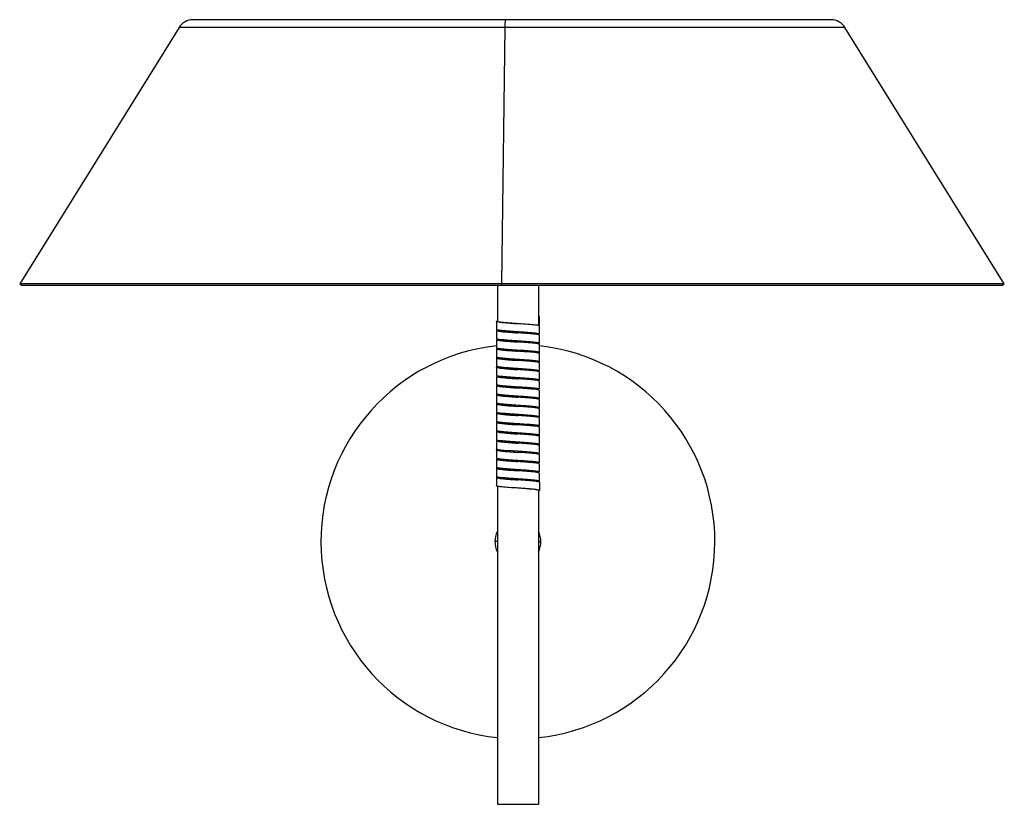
# Paper-space layout '_Derecha' of a CAD drawing. Header units: millimetres. Extents: x -382 to -82, y -140 to 99.
import ezdxf

# ---------------------------------------------------------------- set-up
doc = ezdxf.new("R2010")
doc.units = ezdxf.units.MM

psp = doc.layouts.new('_Derecha')

# ---------------------------------------------------------------- linework, layer by layer
at = {"color": 7, "linetype": 'Continuous', "lineweight": 25}
for p, q in [((-134.62, 99.32), (-328.99, 99.32)), ((-333.24, 96.96), (-381.78, 18.83)), ((-233.96, 96.96), (-234.99, 18.83)), ((-81.82, 18.83), (-130.37, 96.96)), ((-381.78, 18.83), (-380.93, 18.3)), ((-81.82, 18.83), (-381.78, 18.83)), ((-82.67, 18.3), (-380.93, 18.3)), ((-236.25, 18.3), (-236.25, 7.43)), ((-234.97, 18.3), (-234.99, 18.83)), ((-223.75, 18.3), (-223.75, 6.03)), ((-82.67, 18.3), (-81.82, 18.83)), ((-236.53, 7.43), (-236.53, 4.93)), ((-230.04, 6.73), (-230.04, 6.73)), ((-223.97, 6.17), (-223.47, 6.33)), ((-223.47, 8.83), (-223.75, 8.83)), ((-223.75, 6.33), (-223.47, 6.33)), ((-223.47, 6.33), (-223.47, 8.83)), ((-223.47, 3.53), (-223.47, 6.03)), ((-236.53, 4.63), (-236.53, 2.13)), ((-230.02, 3.93), (-230.02, 3.93)), ((-223.75, 3.53), (-223.75, 3.23)), ((-223.47, 0.73), (-223.47, 3.23)), ((-236.53, 1.83), (-236.53, -0.67)), ((-230.02, 1.43), (-230.02, 1.43)), ((-229.98, 1.12), (-229.98, 1.12)), ((-223.47, -2.07), (-223.47, 0.43)), ((-236.53, -0.97), (-236.53, -3.47)), ((-236.25, -0.67), (-236.25, -0.97)), ((-229.98, -1.38), (-229.98, -1.38)), ((-223.47, -4.87), (-223.47, -2.37)), ((-236.53, -3.77), (-236.53, -6.27)), ((-236.25, -3.47), (-236.25, -3.77)), ((-230.02, -4.47), (-230.02, -4.47)), ((-229.96, -4.18), (-229.96, -4.18)), ((-223.75, -4.87), (-223.75, -5.17)), ((-223.47, -7.67), (-223.47, -5.17)), ((-236.53, -6.57), (-236.53, -9.07)), ((-236.25, -6.27), (-236.25, -6.57)), ((-230.04, -7.27), (-230.03, -7.27)), ((-223.75, -7.67), (-223.75, -7.97)), ((-223.47, -10.47), (-223.47, -7.97)), ((-236.53, -9.37), (-236.53, -11.87)), ((-236.25, -11.87), (-236.25, -12.17)), ((-230.04, -9.77), (-230.04, -9.77)), ((-223.75, -10.47), (-223.75, -10.77)), ((-223.47, -13.27), (-223.47, -10.77)), ((-236.53, -12.17), (-236.53, -14.67)), ((-236.53, -14.97), (-236.53, -17.47)), ((-236.25, -14.67), (-236.25, -14.97)), ((-229.96, -12.88), (-229.96, -12.88)), ((-223.47, -16.07), (-223.47, -13.57)), ((-236.53, -17.77), (-236.53, -20.27)), ((-236.25, -17.47), (-236.25, -17.77)), ((-229.96, -15.38), (-229.97, -15.38)), ((-223.75, -16.07), (-223.75, -16.37)), ((-223.47, -18.87), (-223.47, -16.37)), ((-236.53, -20.57), (-236.53, -23.07)), ((-230.04, -18.47), (-230.04, -18.47)), ((-229.98, -18.18), (-229.98, -18.18)), ((-223.75, -18.87), (-223.75, -19.17)), ((-223.47, -21.67), (-223.47, -19.17)), ((-236.53, -23.37), (-236.53, -25.87)), ((-230.02, -21.27), (-230.02, -21.27)), ((-230.02, -23.77), (-230.02, -23.77)), ((-223.75, -21.67), (-223.75, -21.97)), ((-223.47, -24.47), (-223.47, -21.97)), ((-236.53, -26.17), (-236.53, -28.67)), ((-236.25, -25.87), (-236.25, -26.17)), ((-229.98, -24.08), (-229.98, -24.08)), ((-229.98, -26.58), (-229.98, -26.58)), ((-223.47, -27.27), (-223.47, -24.77)), ((-236.53, -28.97), (-236.53, -31.47)), ((-236.25, -28.67), (-236.25, -28.97)), ((-230.02, -29.67), (-230.02, -29.67)), ((-229.96, -29.38), (-229.96, -29.38)), ((-223.47, -30.07), (-223.47, -27.57)), ((-236.53, -31.77), (-236.53, -34.27)), ((-236.25, -31.47), (-236.25, -31.77)), ((-230.04, -32.47), (-230.03, -32.47)), ((-223.75, -30.07), (-223.75, -30.37)), ((-223.75, -32.87), (-223.75, -33.17)), ((-223.47, -32.87), (-223.47, -30.37)), ((-236.53, -34.57), (-236.53, -37.07)), ((-230.04, -34.97), (-230.04, -34.97)), ((-223.75, -35.67), (-223.75, -35.97)), ((-223.47, -35.67), (-223.47, -33.17)), ((-223.47, -38.47), (-223.47, -35.97)), ((-236.53, -37.37), (-236.53, -39.87)), ((-236.25, -37.07), (-236.25, -37.37)), ((-229.96, -38.08), (-229.96, -38.08)), ((-223.47, -41.27), (-223.47, -38.77)), ((-236.53, -40.17), (-236.53, -42.67)), ((-236.25, -39.87), (-236.25, -40.17)), ((-229.96, -40.58), (-229.97, -40.58)), ((-223.75, -41.27), (-223.75, -41.57)), ((-223.47, -41.57), (-223.47, -44.07)), ((-236.25, -42.67), (-236.25, -139.68)), ((-229.98, -43.38), (-229.98, -43.38)), ((-223.47, -44.07), (-223.75, -44.07)), ((-223.75, -44.07), (-223.75, -139.68)), ((-236.25, -139.68), (-223.75, -139.68))]:
    psp.add_line(p, q, dxfattribs=at)
at = {"color": 8, "linetype": 'Continuous', "lineweight": 25}
for p, q in [((-130.37, 96.96), (-333.24, 96.96)), ((-236.25, -59.68), (-237, -59.68)), ((-223.75, -59.68), (-223, -59.68))]:
    psp.add_line(p, q, dxfattribs=at)
at = {"color": 7, "linetype": 'Continuous', "lineweight": 25, "flags": 128}
for points in [[(-223.93, -7.83), (-223.48, -7.65), (-224.25, -7.45), (-226.11, -7.26), (-228.72, -7.06), (-231.59, -6.86), (-234.14, -6.67), (-235.9, -6.47), (-236.53, -6.27), (-236.53, -6.27)], [(-223.93, -33.03), (-223.48, -32.85), (-224.25, -32.65), (-226.11, -32.46), (-228.72, -32.26), (-231.59, -32.06), (-234.14, -31.87), (-235.9, -31.67), (-236.53, -31.47), (-236.53, -31.47)]]:
    psp.add_lwpolyline(points, dxfattribs=at)
at = {"color": 7, "linetype": 'Continuous', "lineweight": 25}
for centre, radius, start, end in [((-328.99, 94.32), 5, 90, 148.1433), ((-213.43, 97.35), 20.53, 174.5137, 181.1108), ((-134.62, 94.32), 5, 31.8567, 90), ((-230, -59.68), 60, 96.2571, 264.05), ((-230, -59.68), 60, 275.9792, 83.7507), ((-230, -59.68), 7, 153.2345, 206.7655), ((-230, -59.68), 7, 333.2345, 26.7655)]:
    psp.add_arc(centre, radius, start, end, dxfattribs=at)
for points, knots in [([(-223.58, 6.03), (-223.55, 6.04), (-223.36, 6.12), (-224.28, 6.27), (-226.24, 6.46), (-229.02, 6.66), (-231.95, 6.86), (-234.54, 7.06), (-236.18, 7.25), (-236.77, 7.4), (-236.36, 7.49), (-236.25, 7.52)], [0, 0, 0, 0, 0.028771, 0.161378, 0.293266, 0.424948, 0.557378, 0.689586, 0.82123, 0.953285, 1, 1, 1, 1]), ([(-236.25, 7.43), (-236.16, 7.37), (-235.97, 7.25), (-234.52, 7.08), (-232.46, 6.9), (-230.83, 6.78), (-230.02, 6.73)], [0, 0, 0, 0, 0.250961, 0.500524, 0.752258, 1, 1, 1, 1]), ([(-223.63, 3.23), (-223.59, 3.25), (-223.48, 3.35), (-224.63, 3.51), (-226.81, 3.71), (-229.67, 3.9), (-232.58, 4.1), (-235.01, 4.3), (-236.4, 4.5), (-236.76, 4.65), (-236.22, 4.74), (-236.07, 4.77)], [0, 0, 0, 0, 0.056541, 0.184593, 0.312756, 0.440231, 0.567956, 0.696332, 0.823955, 0.951478, 1, 1, 1, 1]), ([(-223.78, 3.41), (-223.63, 3.46), (-223.27, 3.58), (-224.24, 3.77), (-226.25, 3.96), (-229.01, 4.16), (-231.96, 4.36), (-234.51, 4.56), (-236.24, 4.74), (-236.39, 4.87), (-236.47, 4.93)], [0, 0, 0, 0, 0.1030184, 0.2336497, 0.3635739, 0.4932951, 0.6237522, 0.7539911, 0.8836748, 1, 1, 1, 1]), ([(-236.25, 4.63), (-236.16, 4.57), (-235.97, 4.45), (-234.52, 4.28), (-232.46, 4.1), (-230.82, 3.98), (-230.01, 3.93)], [0, 0, 0, 0, 0.250624, 0.499852, 0.751247, 1, 1, 1, 1]), ([(-223.75, 3.53), (-223.84, 3.58), (-224.03, 3.7), (-225.48, 3.87), (-227.53, 4.05), (-229.21, 4.17), (-230.01, 4.23), (-230.02, 4.23)], [0, 0, 0, 0, 0.2498174, 0.4982426, 0.7488285, 0.9977207, 1, 1, 1, 1]), ([(-223.61, 0.43), (-223.61, 0.47), (-223.61, 0.58), (-225.03, 0.75), (-227.41, 0.95), (-230.33, 1.15), (-233.18, 1.34), (-235.39, 1.54), (-236.61, 1.72), (-236.43, 1.84), (-236.35, 1.89)], [0, 0, 0, 0, 0.08989, 0.224023, 0.358948, 0.493188, 0.627166, 0.761867, 0.89645, 1, 1, 1, 1]), ([(-223.67, 0.62), (-223.55, 0.68), (-223.33, 0.81), (-224.6, 1.01), (-226.82, 1.21), (-229.67, 1.4), (-232.59, 1.6), (-234.97, 1.8), (-236.39, 1.97), (-236.39, 2.08), (-236.39, 2.13)], [0, 0, 0, 0, 0.130005, 0.260617, 0.391342, 0.521366, 0.651645, 0.782588, 0.912762, 1, 1, 1, 1]), ([(-236.25, 1.83), (-236.16, 1.77), (-235.97, 1.65), (-234.52, 1.48), (-232.47, 1.3), (-230.79, 1.18), (-229.99, 1.13), (-229.99, 1.13)], [0, 0, 0, 0, 0.250152, 0.498911, 0.749832, 0.999058, 1, 1, 1, 1]), ([(-223.75, 0.73), (-223.84, 0.78), (-224.03, 0.9), (-225.48, 1.07), (-227.53, 1.25), (-229.21, 1.37), (-230.01, 1.43), (-230.01, 1.43)], [0, 0, 0, 0, 0.250152, 0.498911, 0.749832, 0.999058, 1, 1, 1, 1]), ([(-223.53, -2.37), (-223.61, -2.32), (-223.76, -2.19), (-225.49, -2), (-228.04, -1.81), (-230.99, -1.61), (-233.75, -1.41), (-235.76, -1.22), (-236.71, -1.04), (-236.38, -0.92), (-236.25, -0.88)], [0, 0, 0, 0, 0.117706, 0.24893, 0.380715, 0.512721, 0.643983, 0.77545, 0.907632, 1, 1, 1, 1]), ([(-223.93, -2.21), (-223.78, -2.19), (-223.24, -2.1), (-223.6, -1.94), (-224.99, -1.75), (-227.42, -1.55), (-230.33, -1.35), (-233.19, -1.16), (-235.37, -0.96), (-236.52, -0.8), (-236.41, -0.7), (-236.37, -0.67)], [0, 0, 0, 0, 0.048522, 0.176045, 0.303668, 0.432044, 0.559769, 0.687244, 0.815407, 0.943459, 1, 1, 1, 1]), ([(-236.25, -0.97), (-236.16, -1.03), (-235.97, -1.15), (-234.52, -1.32), (-232.47, -1.5), (-230.79, -1.62), (-229.99, -1.67), (-229.98, -1.68)], [0, 0, 0, 0, 0.249817, 0.498243, 0.748828, 0.997721, 1, 1, 1, 1]), ([(-223.75, -2.07), (-223.84, -2.02), (-224.03, -1.9), (-225.48, -1.73), (-227.54, -1.55), (-229.18, -1.43), (-229.99, -1.37)], [0, 0, 0, 0, 0.250624, 0.499852, 0.751247, 1, 1, 1, 1]), ([(-223.53, -5.17), (-223.51, -5.17), (-223.31, -5.09), (-224.13, -4.95), (-225.96, -4.76), (-228.69, -4.56), (-231.64, -4.36), (-234.28, -4.17), (-236.07, -3.97), (-236.78, -3.79), (-236.26, -3.67), (-236.03, -3.62)], [0, 0, 0, 0, 0.013648, 0.140783, 0.267147, 0.393561, 0.520738, 0.64732, 0.773606, 0.900529, 1, 1, 1, 1]), ([(-223.98, -5.02), (-223.76, -4.98), (-223.23, -4.87), (-223.8, -4.7), (-225.46, -4.5), (-228.05, -4.31), (-230.99, -4.11), (-233.76, -3.91), (-235.72, -3.72), (-236.64, -3.57), (-236.45, -3.49), (-236.42, -3.47)], [0, 0, 0, 0, 0.082637, 0.209716, 0.336399, 0.463625, 0.591065, 0.717785, 0.844703, 0.972313, 1, 1, 1, 1]), ([(-236.25, -3.77), (-236.16, -3.83), (-235.97, -3.95), (-234.52, -4.12), (-232.46, -4.3), (-230.82, -4.42), (-230.01, -4.47)], [0, 0, 0, 0, 0.250639, 0.499881, 0.75129, 1, 1, 1, 1]), ([(-223.75, -4.87), (-223.84, -4.82), (-224.03, -4.7), (-225.48, -4.53), (-227.54, -4.35), (-229.17, -4.23), (-229.98, -4.18)], [0, 0, 0, 0, 0.250961, 0.500524, 0.752258, 1, 1, 1, 1]), ([(-223.61, -7.97), (-223.57, -7.95), (-223.42, -7.87), (-224.45, -7.71), (-226.52, -7.51), (-229.34, -7.32), (-232.27, -7.12), (-234.78, -6.92), (-236.31, -6.73), (-236.77, -6.56), (-236.22, -6.46), (-236.03, -6.43)], [0, 0, 0, 0, 0.042024, 0.169929, 0.29744, 0.424505, 0.552065, 0.679933, 0.807053, 0.934322, 1, 1, 1, 1]), ([(-236.25, -6.57), (-236.16, -6.63), (-235.97, -6.75), (-234.52, -6.92), (-232.46, -7.1), (-230.83, -7.22), (-230.02, -7.27)], [0, 0, 0, 0, 0.250911, 0.500423, 0.752106, 1, 1, 1, 1]), ([(-223.75, -7.67), (-223.84, -7.62), (-224.03, -7.5), (-225.48, -7.33), (-227.53, -7.15), (-229.21, -7.03), (-230.01, -6.97), (-230.01, -6.97)], [0, 0, 0, 0, 0.250138, 0.498882, 0.74979, 0.999001, 1, 1, 1, 1]), ([(-223.75, -10.6), (-223.59, -10.54), (-223.28, -10.41), (-224.41, -10.21), (-226.53, -10.01), (-229.34, -9.82), (-232.28, -9.62), (-234.74, -9.42), (-236.32, -9.24), (-236.39, -9.13), (-236.42, -9.07)], [0, 0, 0, 0, 0.126555, 0.255748, 0.384544, 0.512889, 0.641734, 0.77089, 0.899291, 1, 1, 1, 1]), ([(-223.63, -10.77), (-223.61, -10.74), (-223.54, -10.64), (-224.82, -10.47), (-227.11, -10.27), (-230, -10.07), (-232.89, -9.88), (-235.18, -9.68), (-236.46, -9.51), (-236.39, -9.41), (-236.37, -9.37)], [0, 0, 0, 0, 0.07811, 0.21865, 0.359785, 0.500064, 0.640342, 0.781478, 0.922018, 1, 1, 1, 1]), ([(-223.63, -13.27), (-223.61, -13.24), (-223.54, -13.14), (-224.82, -12.97), (-227.11, -12.77), (-230, -12.57), (-232.89, -12.38), (-235.18, -12.18), (-236.46, -12.01), (-236.39, -11.91), (-236.37, -11.87)], [0, 0, 0, 0, 0.077982, 0.218522, 0.359658, 0.499936, 0.640215, 0.78135, 0.92189, 1, 1, 1, 1]), ([(-236.25, -9.37), (-236.25, -9.4), (-236.21, -9.43), (-236.05, -9.49), (-235.93, -9.52), (-235.61, -9.58), (-235.42, -9.61), (-235.08, -9.65), (-234.96, -9.66), (-234.71, -9.69), (-234.57, -9.71), (-234.13, -9.75), (-233.81, -9.78), (-233.13, -9.84), (-232.76, -9.87), (-232.01, -9.93), (-231.63, -9.96), (-230.82, -10.01), (-230.41, -10.04), (-230, -10.07)], [0, 0, 0, 0, 0.125, 0.125, 0.25, 0.25, 0.375, 0.375, 0.4375, 0.4375, 0.5, 0.5, 0.625, 0.625, 0.75, 0.75, 0.875, 0.875, 1, 1, 1, 1]), ([(-223.75, -10.47), (-223.84, -10.42), (-224.03, -10.3), (-225.48, -10.13), (-227.53, -9.95), (-229.21, -9.83), (-230.01, -9.77), (-230.02, -9.77)], [0, 0, 0, 0, 0.249868, 0.498343, 0.748979, 0.997921, 1, 1, 1, 1]), ([(-223.58, -13.57), (-223.61, -13.52), (-223.68, -13.41), (-225.26, -13.23), (-227.72, -13.03), (-230.66, -12.83), (-233.47, -12.63), (-235.59, -12.44), (-236.72, -12.24), (-236.41, -12.11), (-236.25, -12.05)], [0, 0, 0, 0, 0.1007092, 0.22911, 0.3582663, 0.4871113, 0.6154564, 0.7442519, 0.8734451, 1, 1, 1, 1]), ([(-223.47, -16.37), (-223.6, -16.31), (-223.85, -16.18), (-225.74, -15.98), (-228.36, -15.78), (-231.32, -15.58), (-234.02, -15.39), (-235.93, -15.19), (-236.78, -15), (-236.3, -14.87), (-236.07, -14.81)], [0, 0, 0, 0, 0.126459, 0.252283, 0.378402, 0.505114, 0.631065, 0.756967, 0.883637, 1, 1, 1, 1]), ([(-223.97, -16.22), (-223.78, -16.18), (-223.23, -16.08), (-223.69, -15.92), (-225.22, -15.73), (-227.73, -15.53), (-230.66, -15.33), (-233.48, -15.13), (-235.55, -14.94), (-236.58, -14.78), (-236.43, -14.7), (-236.39, -14.67)], [0, 0, 0, 0, 0.065678, 0.192947, 0.320067, 0.447935, 0.575495, 0.70256, 0.830071, 0.957976, 1, 1, 1, 1]), ([(-236.25, -12.17), (-236.16, -12.23), (-235.97, -12.35), (-234.52, -12.52), (-232.47, -12.7), (-230.79, -12.82), (-229.99, -12.87), (-229.98, -12.88)], [0, 0, 0, 0, 0.249868, 0.498343, 0.748979, 0.997921, 1, 1, 1, 1]), ([(-236.25, -14.97), (-236.16, -15.03), (-235.97, -15.15), (-234.52, -15.32), (-232.47, -15.5), (-230.79, -15.62), (-229.99, -15.67), (-229.99, -15.67)], [0, 0, 0, 0, 0.250138, 0.498882, 0.74979, 0.999001, 1, 1, 1, 1]), ([(-223.75, -13.27), (-223.75, -13.25), (-223.79, -13.22), (-223.95, -13.16), (-224.07, -13.13), (-224.39, -13.07), (-224.58, -13.04), (-224.92, -13), (-225.04, -12.98), (-225.29, -12.95), (-225.43, -12.94), (-225.87, -12.9), (-226.19, -12.87), (-226.87, -12.81), (-227.24, -12.78), (-227.99, -12.72), (-228.37, -12.69), (-229.18, -12.63), (-229.59, -12.6), (-230, -12.57)], [0, 0, 0, 0, 0.125, 0.125, 0.25, 0.25, 0.375, 0.375, 0.4375, 0.4375, 0.5, 0.5, 0.625, 0.625, 0.75, 0.75, 0.875, 0.875, 1, 1, 1, 1]), ([(-223.97, -19.03), (-223.74, -18.98), (-223.22, -18.86), (-223.93, -18.68), (-225.72, -18.48), (-228.36, -18.28), (-231.31, -18.08), (-234.04, -17.89), (-235.87, -17.69), (-236.69, -17.55), (-236.49, -17.48), (-236.47, -17.47)], [0, 0, 0, 0, 0.099471, 0.226394, 0.35268, 0.479262, 0.606439, 0.732853, 0.859217, 0.986352, 1, 1, 1, 1]), ([(-231.47, -18.37), (-231.62, -18.36), (-232.71, -18.29), (-234.53, -18.14), (-236.2, -17.95), (-236.77, -17.78), (-236.24, -17.67), (-236.02, -17.62)], [0, 0, 0, 0, 0.039004, 0.302716, 0.565304, 0.828712, 1, 1, 1, 1]), ([(-236.25, -17.77), (-236.16, -17.83), (-235.97, -17.95), (-234.52, -18.12), (-232.46, -18.3), (-230.83, -18.42), (-230.02, -18.47)], [0, 0, 0, 0, 0.250961, 0.500524, 0.752258, 1, 1, 1, 1]), ([(-223.75, -16.07), (-223.84, -16.02), (-224.03, -15.9), (-225.48, -15.73), (-227.54, -15.55), (-229.17, -15.43), (-229.98, -15.38)], [0, 0, 0, 0, 0.250911, 0.500423, 0.752106, 1, 1, 1, 1]), ([(-223.63, -21.97), (-223.59, -21.95), (-223.48, -21.85), (-224.63, -21.69), (-226.81, -21.49), (-229.67, -21.3), (-232.58, -21.1), (-235.01, -20.9), (-236.4, -20.7), (-236.76, -20.55), (-236.22, -20.46), (-236.07, -20.43)], [0, 0, 0, 0, 0.056541, 0.184593, 0.312756, 0.440231, 0.567956, 0.696332, 0.823955, 0.951478, 1, 1, 1, 1]), ([(-223.78, -21.79), (-223.63, -21.74), (-223.27, -21.62), (-224.24, -21.43), (-226.25, -21.24), (-229.01, -21.04), (-231.96, -20.84), (-234.51, -20.64), (-236.24, -20.46), (-236.39, -20.33), (-236.47, -20.27)], [0, 0, 0, 0, 0.103018, 0.23365, 0.363574, 0.493295, 0.623752, 0.753991, 0.883675, 1, 1, 1, 1]), ([(-236.25, -20.57), (-236.16, -20.63), (-235.97, -20.75), (-234.52, -20.92), (-232.46, -21.1), (-230.82, -21.22), (-230.01, -21.27)], [0, 0, 0, 0, 0.250624, 0.499852, 0.751247, 1, 1, 1, 1]), ([(-223.58, -19.17), (-223.55, -19.16), (-223.36, -19.08), (-224.28, -18.93), (-226.23, -18.74), (-228.41, -18.58), (-229.7, -18.5), (-230.03, -18.47)], [0, 0, 0, 0, 0.061108, 0.342754, 0.622875, 0.902559, 1, 1, 1, 1]), ([(-223.75, -21.67), (-223.84, -21.62), (-224.03, -21.5), (-225.48, -21.33), (-227.53, -21.15), (-229.21, -21.03), (-230.01, -20.97), (-230.02, -20.97)], [0, 0, 0, 0, 0.249817, 0.498243, 0.748828, 0.997721, 1, 1, 1, 1]), ([(-223.75, -18.87), (-223.84, -18.82), (-224.03, -18.7), (-225.48, -18.53), (-227.54, -18.35), (-229.18, -18.23), (-229.99, -18.17)], [0, 0, 0, 0, 0.2506386, 0.4998806, 0.7512901, 1, 1, 1, 1]), ([(-223.61, -24.77), (-223.61, -24.73), (-223.61, -24.62), (-225.03, -24.45), (-227.41, -24.25), (-230.33, -24.05), (-233.18, -23.86), (-235.39, -23.66), (-236.61, -23.48), (-236.43, -23.36), (-236.35, -23.31)], [0, 0, 0, 0, 0.0898904, 0.224023, 0.3589484, 0.4931882, 0.6271661, 0.7618667, 0.8964501, 1, 1, 1, 1]), ([(-223.67, -24.58), (-223.55, -24.52), (-223.33, -24.39), (-224.6, -24.19), (-226.82, -23.99), (-229.67, -23.8), (-232.59, -23.6), (-234.97, -23.4), (-236.39, -23.23), (-236.39, -23.12), (-236.39, -23.07)], [0, 0, 0, 0, 0.130005, 0.260617, 0.391342, 0.521366, 0.651645, 0.782588, 0.912762, 1, 1, 1, 1]), ([(-236.25, -23.37), (-236.16, -23.43), (-235.97, -23.55), (-234.52, -23.72), (-232.47, -23.9), (-230.79, -24.02), (-229.99, -24.07), (-229.99, -24.07)], [0, 0, 0, 0, 0.250152, 0.498911, 0.749832, 0.999058, 1, 1, 1, 1]), ([(-223.75, -24.47), (-223.84, -24.42), (-224.03, -24.3), (-225.48, -24.13), (-227.53, -23.95), (-229.21, -23.83), (-230.01, -23.77), (-230.01, -23.77)], [0, 0, 0, 0, 0.250152, 0.498911, 0.749832, 0.999058, 1, 1, 1, 1]), ([(-223.53, -27.57), (-223.61, -27.52), (-223.76, -27.39), (-225.49, -27.2), (-228.04, -27.01), (-230.99, -26.81), (-233.75, -26.61), (-235.76, -26.42), (-236.71, -26.24), (-236.38, -26.12), (-236.25, -26.08)], [0, 0, 0, 0, 0.117706, 0.24893, 0.380715, 0.512721, 0.643983, 0.77545, 0.907632, 1, 1, 1, 1]), ([(-223.93, -27.41), (-223.78, -27.39), (-223.24, -27.3), (-223.6, -27.14), (-224.99, -26.95), (-227.42, -26.75), (-230.33, -26.55), (-233.19, -26.36), (-235.37, -26.16), (-236.52, -26), (-236.41, -25.9), (-236.37, -25.87)], [0, 0, 0, 0, 0.048522, 0.176045, 0.303668, 0.432044, 0.559769, 0.687244, 0.815407, 0.943459, 1, 1, 1, 1]), ([(-236.25, -26.17), (-236.16, -26.23), (-235.97, -26.35), (-234.52, -26.52), (-232.47, -26.7), (-230.79, -26.82), (-229.99, -26.87), (-229.98, -26.88)], [0, 0, 0, 0, 0.249817, 0.498243, 0.748828, 0.997721, 1, 1, 1, 1]), ([(-223.75, -27.27), (-223.84, -27.22), (-224.03, -27.1), (-225.48, -26.93), (-227.54, -26.75), (-229.18, -26.63), (-229.99, -26.57)], [0, 0, 0, 0, 0.2506243, 0.4998521, 0.7512474, 1, 1, 1, 1]), ([(-223.53, -30.37), (-223.51, -30.37), (-223.31, -30.29), (-224.13, -30.15), (-225.96, -29.96), (-228.69, -29.76), (-231.64, -29.56), (-234.28, -29.37), (-236.07, -29.17), (-236.78, -28.99), (-236.26, -28.87), (-236.03, -28.82)], [0, 0, 0, 0, 0.013648, 0.140783, 0.267147, 0.393561, 0.520738, 0.64732, 0.773606, 0.900529, 1, 1, 1, 1]), ([(-229.97, -29.38), (-230.3, -29.35), (-231.59, -29.26), (-233.77, -29.11), (-235.72, -28.92), (-236.64, -28.77), (-236.45, -28.69), (-236.42, -28.67)], [0, 0, 0, 0, 0.0974409, 0.3771246, 0.6572458, 0.9388916, 1, 1, 1, 1]), ([(-236.25, -28.97), (-236.16, -29.03), (-235.97, -29.15), (-234.52, -29.32), (-232.46, -29.5), (-230.82, -29.62), (-230.01, -29.67)], [0, 0, 0, 0, 0.250639, 0.499881, 0.75129, 1, 1, 1, 1]), ([(-223.75, -30.07), (-223.84, -30.02), (-224.03, -29.9), (-225.48, -29.73), (-227.54, -29.55), (-229.17, -29.43), (-229.98, -29.38)], [0, 0, 0, 0, 0.250961, 0.500524, 0.752258, 1, 1, 1, 1]), ([(-223.98, -30.22), (-223.76, -30.18), (-223.23, -30.07), (-223.8, -29.9), (-225.47, -29.7), (-227.29, -29.56), (-228.38, -29.49), (-228.53, -29.48)], [0, 0, 0, 0, 0.171288, 0.434696, 0.697284, 0.960996, 1, 1, 1, 1]), ([(-223.61, -33.17), (-223.57, -33.15), (-223.42, -33.07), (-224.45, -32.91), (-226.52, -32.71), (-229.34, -32.52), (-232.27, -32.32), (-234.78, -32.12), (-236.31, -31.93), (-236.77, -31.76), (-236.22, -31.66), (-236.03, -31.63)], [0, 0, 0, 0, 0.0420244, 0.169929, 0.2974398, 0.4245046, 0.5520645, 0.6799325, 0.8070526, 0.9343218, 1, 1, 1, 1]), ([(-236.25, -31.77), (-236.16, -31.83), (-235.97, -31.95), (-234.52, -32.12), (-232.46, -32.3), (-230.83, -32.42), (-230.02, -32.47)], [0, 0, 0, 0, 0.250911, 0.500423, 0.752106, 1, 1, 1, 1]), ([(-223.75, -32.87), (-223.84, -32.82), (-224.03, -32.7), (-225.48, -32.53), (-227.53, -32.35), (-229.21, -32.23), (-230.01, -32.17), (-230.01, -32.17)], [0, 0, 0, 0, 0.250138, 0.498882, 0.74979, 0.999001, 1, 1, 1, 1]), ([(-223.75, -35.8), (-223.59, -35.74), (-223.28, -35.61), (-224.41, -35.41), (-226.53, -35.21), (-229.34, -35.02), (-232.28, -34.82), (-234.74, -34.62), (-236.32, -34.44), (-236.39, -34.33), (-236.42, -34.27)], [0, 0, 0, 0, 0.126555, 0.255748, 0.384544, 0.512889, 0.641734, 0.77089, 0.899291, 1, 1, 1, 1]), ([(-223.63, -35.97), (-223.61, -35.94), (-223.54, -35.84), (-224.82, -35.67), (-227.11, -35.47), (-230, -35.27), (-232.89, -35.08), (-235.18, -34.88), (-236.46, -34.71), (-236.39, -34.61), (-236.37, -34.57)], [0, 0, 0, 0, 0.07811, 0.21865, 0.359785, 0.500064, 0.640342, 0.781478, 0.922018, 1, 1, 1, 1]), ([(-236.25, -34.57), (-236.25, -34.6), (-236.21, -34.63), (-236.05, -34.69), (-235.93, -34.72), (-235.61, -34.78), (-235.42, -34.81), (-235.08, -34.85), (-234.96, -34.86), (-234.71, -34.89), (-234.57, -34.91), (-234.13, -34.95), (-233.81, -34.98), (-233.13, -35.04), (-232.76, -35.07), (-232.01, -35.13), (-231.63, -35.16), (-230.82, -35.21), (-230.41, -35.24), (-230, -35.27)], [0, 0, 0, 0, 0.125, 0.125, 0.25, 0.25, 0.375, 0.375, 0.4375, 0.4375, 0.5, 0.5, 0.625, 0.625, 0.75, 0.75, 0.875, 0.875, 1, 1, 1, 1]), ([(-223.75, -35.67), (-223.84, -35.62), (-224.03, -35.5), (-225.48, -35.33), (-227.53, -35.15), (-229.21, -35.03), (-230.01, -34.97), (-230.02, -34.97)], [0, 0, 0, 0, 0.249868, 0.498343, 0.748979, 0.997921, 1, 1, 1, 1]), ([(-223.58, -38.77), (-223.61, -38.72), (-223.68, -38.61), (-225.26, -38.43), (-227.72, -38.23), (-230.66, -38.03), (-233.47, -37.83), (-235.59, -37.64), (-236.72, -37.44), (-236.41, -37.31), (-236.25, -37.25)], [0, 0, 0, 0, 0.100709, 0.22911, 0.358266, 0.487111, 0.615456, 0.744252, 0.873445, 1, 1, 1, 1]), ([(-223.63, -38.47), (-223.61, -38.44), (-223.54, -38.34), (-224.82, -38.17), (-227.11, -37.97), (-230, -37.77), (-232.89, -37.58), (-235.18, -37.38), (-236.46, -37.21), (-236.39, -37.11), (-236.37, -37.07)], [0, 0, 0, 0, 0.077982, 0.218522, 0.359658, 0.499936, 0.640215, 0.78135, 0.92189, 1, 1, 1, 1]), ([(-236.25, -37.37), (-236.16, -37.43), (-235.97, -37.55), (-234.52, -37.72), (-232.47, -37.9), (-230.79, -38.02), (-229.99, -38.07), (-229.98, -38.08)], [0, 0, 0, 0, 0.249868, 0.498343, 0.748979, 0.997921, 1, 1, 1, 1]), ([(-223.75, -38.47), (-223.75, -38.45), (-223.79, -38.42), (-223.95, -38.36), (-224.07, -38.33), (-224.39, -38.27), (-224.58, -38.24), (-224.92, -38.2), (-225.04, -38.18), (-225.29, -38.15), (-225.43, -38.14), (-225.87, -38.1), (-226.19, -38.07), (-226.87, -38.01), (-227.24, -37.98), (-227.99, -37.92), (-228.37, -37.89), (-229.18, -37.83), (-229.59, -37.8), (-230, -37.77)], [0, 0, 0, 0, 0.125, 0.125, 0.25, 0.25, 0.375, 0.375, 0.4375, 0.4375, 0.5, 0.5, 0.625, 0.625, 0.75, 0.75, 0.875, 0.875, 1, 1, 1, 1]), ([(-223.47, -41.57), (-223.6, -41.51), (-223.85, -41.38), (-225.74, -41.18), (-228.36, -40.98), (-231.32, -40.78), (-234.02, -40.59), (-235.93, -40.39), (-236.78, -40.2), (-236.3, -40.07), (-236.07, -40.01)], [0, 0, 0, 0, 0.126459, 0.252283, 0.378402, 0.505114, 0.631065, 0.756967, 0.883637, 1, 1, 1, 1]), ([(-223.97, -41.42), (-223.78, -41.38), (-223.23, -41.28), (-223.69, -41.12), (-225.22, -40.93), (-227.73, -40.73), (-230.66, -40.53), (-233.48, -40.33), (-235.55, -40.14), (-236.58, -39.98), (-236.43, -39.9), (-236.39, -39.87)], [0, 0, 0, 0, 0.065678, 0.192947, 0.320067, 0.447935, 0.575495, 0.70256, 0.830071, 0.957976, 1, 1, 1, 1]), ([(-236.25, -40.17), (-236.16, -40.23), (-235.97, -40.35), (-234.52, -40.52), (-232.47, -40.7), (-230.79, -40.82), (-229.99, -40.87), (-229.99, -40.87)], [0, 0, 0, 0, 0.250138, 0.498882, 0.74979, 0.999001, 1, 1, 1, 1]), ([(-223.75, -41.27), (-223.84, -41.22), (-224.03, -41.1), (-225.48, -40.93), (-227.54, -40.75), (-229.17, -40.63), (-229.98, -40.58)], [0, 0, 0, 0, 0.2509107, 0.5004232, 0.7521058, 1, 1, 1, 1]), ([(-223.47, -44.07), (-223.6, -44.01), (-223.85, -43.88), (-225.74, -43.68), (-228.36, -43.48), (-231.31, -43.28), (-234.04, -43.09), (-235.87, -42.89), (-236.69, -42.75), (-236.49, -42.68), (-236.47, -42.67)], [0, 0, 0, 0, 0.140943, 0.281178, 0.421742, 0.562967, 0.703344, 0.843667, 0.984845, 1, 1, 1, 1]), ([(-223.75, -44.07), (-223.84, -44.02), (-224.03, -43.9), (-225.48, -43.73), (-227.54, -43.55), (-229.17, -43.43), (-229.98, -43.38)], [0, 0, 0, 0, 0.250927, 0.500455, 0.752154, 1, 1, 1, 1])]:
    psp.add_open_spline(points, degree=3, knots=knots, dxfattribs=at)

doc.saveas('drawing.dxf')
